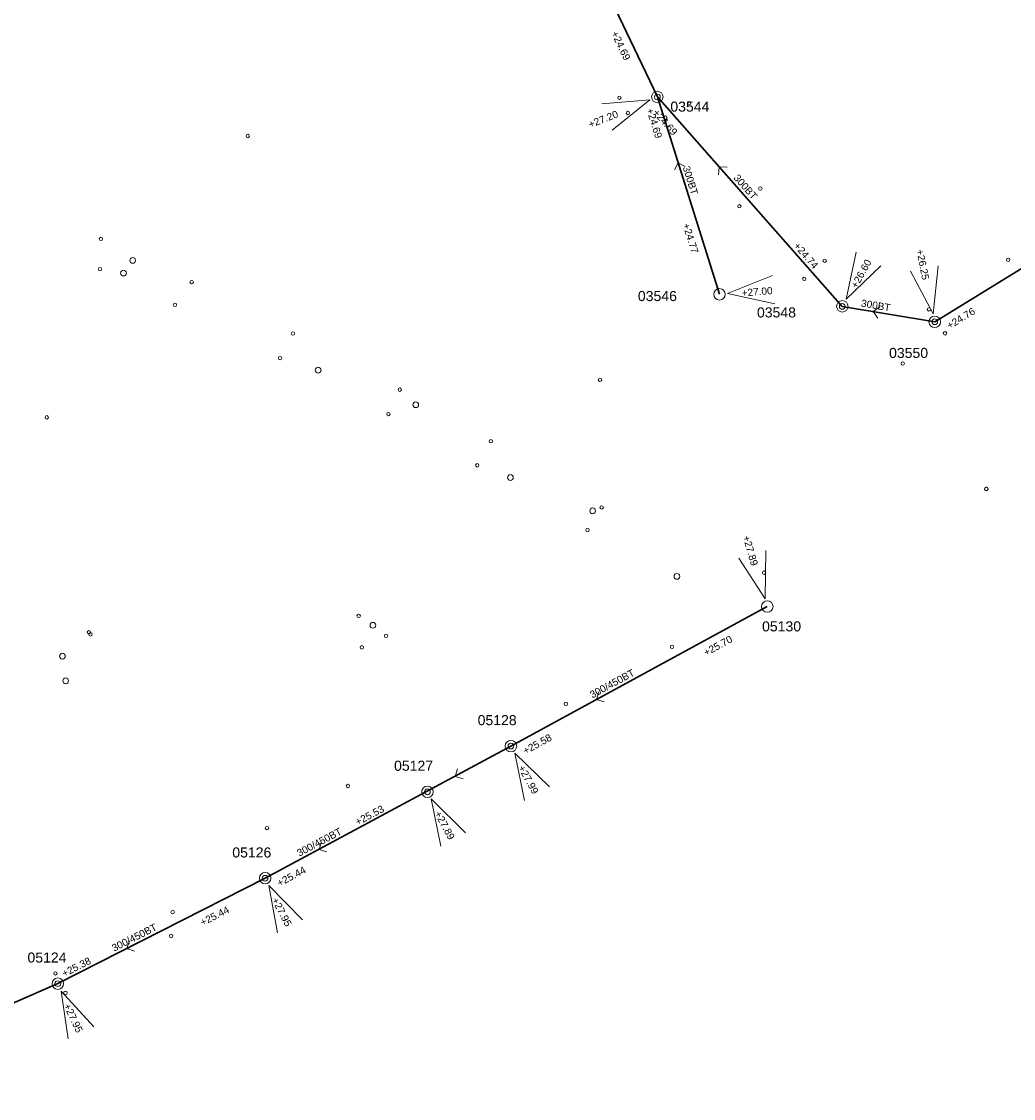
# Model space of a CAD drawing. Header units: metres. Extents: x 196788 to 198093, y 354523 to 355933.
# Tile 10 of 35: x 197741 to 197914, y 354866 to 355053. Entities that reach past the tile are written whole.
import ezdxf

# ---------------------------------------------------------------- set-up
doc = ezdxf.new("R2010")
doc.units = ezdxf.units.M
for name, color, linetype, lineweight in [('AFSTROOM', 2, 'Continuous', 0), ('BOB', 7, 'Continuous', 0), ('CODE', 1, 'Continuous', 0), ('DIAM', 7, 'Continuous', 0), ('GMGIS_STRENGEN', 3, 'Continuous', 30), ('inspectie-riool put', 2, 'Continuous', 0), ('kolk', 2, 'Continuous', 0), ('MVD', 5, 'Continuous', 0), ('PUT', 1, 'Continuous', 0)]:
    doc.layers.add(name, color=color, linetype=linetype, lineweight=lineweight)
doc.styles.get("Standard").update_dxf_attribs({"font": 'arial.ttf'})

# ---------------------------------------------------------------- blocks, each defined once
blk = doc.blocks.new('S360')
at = {"layer": 'inspectie-riool put', "color": 7, "linetype": 'Continuous', "lineweight": 0}
blk.add_circle((0, 0), 0.5, dxfattribs=at)
blk = doc.blocks.new('AFSTROOM')
at = {"layer": 'AFSTROOM', "linetype": 'Continuous'}
for q in [(1, 1), (1, -1)]:
    blk.add_line((0, 0), q, dxfattribs=at)
blk = doc.blocks.new('S340')
at = {"layer": 'kolk', "color": 7, "linetype": 'Continuous', "lineweight": 0}
blk.add_circle((0, 0), 0.3, dxfattribs=at)

msp = doc.modelspace()

# ---------------------------------------------------------------- linework, layer by layer
at = {"layer": 'GMGIS_STRENGEN', "linetype": 'Continuous', "flags": 128}
for points in [[(197852.18, 355040.34), (197833.42, 355079.62)], [(197884.38, 355003.9), (197852.18, 355040.34)], [(197863, 355006), (197852.18, 355040.34)], [(197900.47, 355001.22), (197939.2, 355024.98)], [(197900.47, 355001.22), (197884.38, 355003.9)], [(197871.32, 354951.65), (197826.69, 354927.37)], [(197826.69, 354927.37), (197783.89, 354904.37)], [(197783.89, 354904.37), (197747.8, 354886.02)], [(197747.8, 354886.02), (197702.15, 354866.04)]]:
    msp.add_lwpolyline(points, dxfattribs=at)
at = {"layer": 'MVD', "linetype": 'Continuous'}
for p, q in [((197850.87, 355039.82), (197842.49, 355039.16)), ((197844.29, 355034.59), (197850.87, 355039.82)), ((197886.81, 355013.35), (197885.07, 355005.14)), ((197885.07, 355005.14), (197891.11, 355010.97)), ((197900.2, 355002.61), (197901.08, 355010.96)), ((197872.2, 355009.27), (197864.41, 355006.12)), ((197896.25, 355010.02), (197900.2, 355002.61)), ((197864.41, 355006.12), (197872.62, 355004.37)), ((197866.35, 354960.05), (197870.93, 354953.01)), ((197870.93, 354953.01), (197871.07, 354961.41)), ((197833.38, 354920.25), (197827.37, 354926.13)), ((197827.37, 354926.13), (197829.06, 354917.9)), ((197818.8, 354912.26), (197812.82, 354918.16)), ((197812.82, 354918.16), (197814.47, 354909.93)), ((197790.42, 354897.12), (197784.54, 354903.12)), ((197784.54, 354903.12), (197786.07, 354894.86)), ((197754.05, 354878.52), (197748.4, 354884.74)), ((197748.4, 354884.74), (197749.61, 354876.42))]:
    msp.add_line(p, q, dxfattribs=at)
at = {"layer": 'PUT', "linetype": 'Continuous'}
for centre in [(197852.18, 355040.34), (197863, 355006), (197884.38, 355003.9), (197900.47, 355001.22), (197871.32, 354951.65), (197826.69, 354927.37), (197812.15, 354919.41), (197783.89, 354904.37), (197747.8, 354886.02)]:
    msp.add_circle(centre, 1, dxfattribs=at)

# ---------------------------------------------------------------- block references
at = {"layer": 'AFSTROOM'}
for p, rotation in [((197855.79, 355028.89), 287.5), ((197862.92, 355028.19), 311.5), ((197889.74, 355003.01), 350.4999999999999), ((197841.57, 354935.46), 28.6), ((197817, 354922.06), 28.7), ((197793.31, 354909.38), 28), ((197759.83, 354892.13), 27)]:
    msp.add_blockref('AFSTROOM', p, dxfattribs=dict(at, rotation=rotation))
at = {"layer": 'inspectie-riool put', "color": 7, "linetype": 'Continuous', "lineweight": 0}
for p in [(197852.18, 355040.34), (197760.83, 355011.9), (197759.23, 355009.69), (197884.38, 355003.9), (197900.47, 355001.22), (197793.12, 354992.8), (197810.12, 354986.77), (197826.6, 354974.11), (197840.92, 354968.31), (197855.58, 354956.91), (197802.66, 354948.39), (197748.59, 354943.02), (197749.16, 354938.72), (197826.69, 354927.37), (197812.15, 354919.41), (197783.89, 354904.37), (197747.8, 354886.02)]:
    msp.add_blockref('S360', p, dxfattribs=at)
at = {"layer": 'kolk', "color": 7, "linetype": 'Continuous', "lineweight": 0}
for p in [(197845.58, 355040.21), (197857.68, 355039.26), (197847.05, 355037.55), (197853.57, 355036.74), (197780.87, 355033.55), (197870.11, 355024.41), (197866.47, 355021.33), (197755.3, 355015.64), (197755.14, 355010.38), (197881.32, 355011.84), (197913.26, 355012.01), (197877.76, 355008.68), (197771.1, 355008.13), (197768.18, 355004.16), (197899.47, 355003.37), (197788.74, 354999.17), (197902.27, 354999.21), (197786.49, 354994.89), (197894.91, 354993.95), (197842.19, 354991.13), (197807.33, 354989.4), (197745.87, 354984.58), (197805.36, 354985.15), (197823.19, 354980.42), (197820.82, 354976.24), (197909.45, 354972.14), (197909.46, 354972.11), (197842.49, 354968.91), (197840.01, 354964.97), (197870.76, 354957.55), (197800.17, 354950.02), (197753.21, 354947.17), (197753.49, 354946.82), (197804.95, 354946.56), (197800.73, 354944.56), (197854.74, 354944.64), (197836.24, 354934.72), (197798.3, 354920.43), (197784.21, 354913.1), (197767.8, 354898.46), (197767.54, 354894.32), (197747.38, 354887.8), (197749.14, 354884.42)]:
    msp.add_blockref('S340', p, dxfattribs=at)

# ---------------------------------------------------------------- texts
at = {"layer": 'BOB'}
for s, rotation, p in [('+24.69', 295.5, (197844.11, 355051.44)), ('+24.69', 287.5, (197850.25, 355038.16)), ('+24.69', 311.5, (197851.3, 355037.56)), ('+24.77', 287.5, (197856.56, 355018.13)), ('+24.74', 311.5, (197875.82, 355014.35)), ('+24.76', 31.5, (197903.06, 354999.88)), ('+25.70', 28.6, (197860.66, 354943)), ('+25.58', 28.6, (197829.21, 354925.89)), ('+25.53', 28, (197800, 354913.51)), ('+25.44', 28, (197786.38, 354902.87)), ('+25.44', 27, (197772.99, 354896.02)), ('+25.38', 27, (197748.91, 354887.14))]:
    msp.add_text(s, height=1.25, rotation=rotation, dxfattribs=at).set_placement(p)
at = {"layer": 'CODE'}
for s, p in [('03544', (197854.44, 355037.79)), ('03546', (197848.79, 355004.82)), ('03548', (197869.52, 355001.97)), ('03550', (197892.52, 354994.92)), ('05130', (197870.41, 354947.33)), ('05128', (197820.89, 354931.01)), ('05127', (197806.34, 354923.07)), ('05126', (197778.17, 354907.98)), ('05124', (197742.51, 354889.69))]:
    msp.add_text(s, height=1.75, dxfattribs=at).set_placement(p)
at = {"layer": 'DIAM'}
for s, rotation, p in [('300BT', 287.5, (197856.57, 355028.09)), ('300BT', 311.5, (197865.35, 355026.2)), ('300BT', 350.5, (197887.58, 355003.88)), ('300/450BT', 28.6, (197840.86, 354935.65)), ('300/450BT', 28, (197789.84, 354908.1)), ('300/450BT', 27, (197757.59, 354891.56))]:
    msp.add_text(s, height=1.25, rotation=rotation, dxfattribs=at).set_placement(p)
at = {"layer": 'MVD'}
for s, rotation, p in [('+27.20', 21.5, (197840.49, 355034.92)), ('+26.25', 281, (197897.27, 355013.71)), ('+26.60', 61, (197886.91, 355006.92)), ('+27.00', 5, (197866.92, 355005.59)), ('+27.89', 286.1, (197867.04, 354963.81)), ('+27.99', 298.6, (197827.89, 354923.61)), ('+27.89', 298.4, (197813.33, 354915.65)), ('+27.95', 297.5, (197785, 354900.6)), ('+27.95', 295.3, (197748.77, 354882.2))]:
    msp.add_text(s, height=1.25, rotation=rotation, dxfattribs=at).set_placement(p)

doc.saveas('drawing.dxf')
